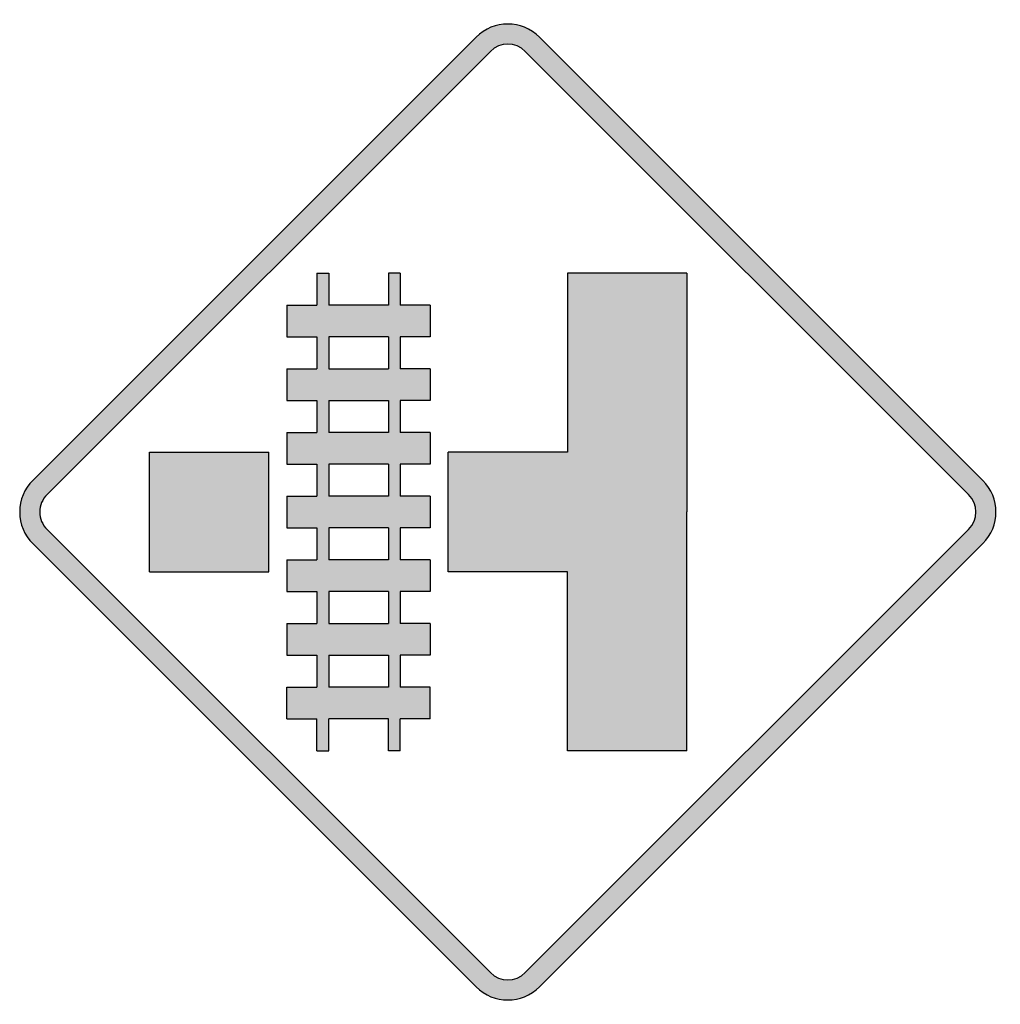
# Model space of a CAD drawing. Header units: inches. Extents: x -0.5 to 0.5, y -0.5 to 0.5.
import ezdxf

# ---------------------------------------------------------------- set-up
doc = ezdxf.new("R2010")
doc.units = ezdxf.units.IN
doc.header["$MEASUREMENT"] = 0

msp = doc.modelspace()

# ---------------------------------------------------------------- hatches: boundary and pattern name
h = msp.add_hatch(color=7)
h.paths.add_polyline_path([(-0.0325, -0.4865), (-0.4865, -0.0325), (-0.4905, -0.0278), (-0.4938, -0.0228), (-0.4965, -0.0175), (-0.4985, -0.0118), (-0.4997, -0.006), (-0.5, 0), (-0.4997, 0.006), (-0.4985, 0.0118), (-0.4965, 0.0175), (-0.4938, 0.0228), (-0.4905, 0.0278), (-0.4865, 0.0325), (-0.0325, 0.4865), (-0.0277, 0.4907), (-0.0227, 0.494), (-0.0173, 0.4967), (-0.0117, 0.4985), (-0.0058, 0.4997), (0, 0.5), (0.0058, 0.4997), (0.0117, 0.4985), (0.0173, 0.4967), (0.0227, 0.494), (0.0277, 0.4907), (0.0325, 0.4865), (0.4865, 0.0325), (0.4907, 0.0277), (0.494, 0.0227), (0.4967, 0.0173), (0.4985, 0.0117), (0.4997, 0.0058), (0.5, 0), (0.4997, -0.0058), (0.4985, -0.0117), (0.4967, -0.0173), (0.494, -0.0227), (0.4907, -0.0277), (0.4865, -0.0325), (0.0325, -0.4865), (0.0277, -0.4907), (0.0227, -0.494), (0.0173, -0.4967), (0.0117, -0.4985), (0.0058, -0.4997), (0, -0.5), (-0.0058, -0.4997), (-0.0117, -0.4985), (-0.0173, -0.4967), (-0.0227, -0.494), (-0.0277, -0.4907), (-0.0325, -0.4865)])
h.paths.add_polyline_path([(-0.472, -0.0178), (-0.0178, -0.472), (-0.0153, -0.4743), (-0.0125, -0.4762), (-0.0095, -0.4777), (-0.0065, -0.4787), (-0.0032, -0.4792), (0, -0.4795), (0.0032, -0.4792), (0.0065, -0.4787), (0.0095, -0.4777), (0.0125, -0.4762), (0.0153, -0.4743), (0.0178, -0.472), (0.472, -0.0178), (0.4743, -0.0153), (0.4762, -0.0125), (0.4777, -0.0095), (0.4787, -0.0065), (0.4792, -0.0032), (0.4795, 0), (0.4792, 0.0032), (0.4787, 0.0065), (0.4777, 0.0095), (0.4762, 0.0125), (0.4743, 0.0153), (0.472, 0.0178), (0.0178, 0.472), (0.0153, 0.4743), (0.0125, 0.4762), (0.0095, 0.4777), (0.0065, 0.4787), (0.0032, 0.4792), (0, 0.4795), (-0.0032, 0.4792), (-0.0065, 0.4787), (-0.0095, 0.4777), (-0.0125, 0.4762), (-0.0153, 0.4743), (-0.0178, 0.472), (-0.472, 0.0178), (-0.4742, 0.0153), (-0.476, 0.0127), (-0.4775, 0.0097), (-0.4785, 0.0065), (-0.4792, 0.0033), (-0.4795, 0), (-0.4792, -0.0033), (-0.4785, -0.0065), (-0.4775, -0.0097), (-0.476, -0.0127), (-0.4742, -0.0153), (-0.472, -0.0178)], flags=0)
h = msp.add_hatch(color=7)
h.paths.add_polyline_path([(-0.1102, -0.2447), (-0.1223, -0.2447), (-0.1223, -0.212), (-0.1835, -0.212), (-0.1835, -0.2447), (-0.1957, -0.2447), (-0.1957, -0.212), (-0.2263, -0.212), (-0.2263, -0.1793), (-0.1957, -0.1793), (-0.1957, -0.1468), (-0.2263, -0.1468), (-0.2263, -0.1142), (-0.1957, -0.1142), (-0.1957, -0.0815), (-0.2263, -0.0815), (-0.2263, -0.049), (-0.1957, -0.049), (-0.1957, -0.0163), (-0.2263, -0.0163), (-0.2263, 0.0163), (-0.1957, 0.0163), (-0.1957, 0.049), (-0.2263, 0.049), (-0.2263, 0.0815), (-0.1957, 0.0815), (-0.1957, 0.1142), (-0.2263, 0.1142), (-0.2263, 0.1468), (-0.1957, 0.1468), (-0.1957, 0.1795), (-0.2263, 0.1795), (-0.2263, 0.212), (-0.1957, 0.212), (-0.1957, 0.2447), (-0.1835, 0.2447), (-0.1835, 0.212), (-0.1223, 0.212), (-0.1223, 0.2447), (-0.1102, 0.2447), (-0.1102, 0.212), (-0.0795, 0.212), (-0.0795, 0.1795), (-0.1102, 0.1795), (-0.1102, 0.1468), (-0.0795, 0.1468), (-0.0795, 0.1142), (-0.1102, 0.1142), (-0.1102, 0.0815), (-0.0795, 0.0815), (-0.0795, 0.049), (-0.1102, 0.049), (-0.1102, 0.0163), (-0.0795, 0.0163), (-0.0795, -0.0163), (-0.1102, -0.0163), (-0.1102, -0.049), (-0.0795, -0.049), (-0.0795, -0.0815), (-0.1102, -0.0815), (-0.1102, -0.1142), (-0.0795, -0.1142), (-0.0795, -0.1468), (-0.1102, -0.1468), (-0.1102, -0.1793), (-0.0795, -0.1793), (-0.0795, -0.212), (-0.1102, -0.212), (-0.1102, -0.2447)])
h.paths.add_polyline_path([(-0.1223, 0.1795), (-0.1835, 0.1795), (-0.1835, 0.1468), (-0.1223, 0.1468), (-0.1223, 0.1795)], flags=0)
h.paths.add_polyline_path([(-0.1223, 0.1142), (-0.1835, 0.1142), (-0.1835, 0.0815), (-0.1223, 0.0815), (-0.1223, 0.1142)], flags=0)
h.paths.add_polyline_path([(-0.1223, 0.049), (-0.1835, 0.049), (-0.1835, 0.0163), (-0.1223, 0.0163), (-0.1223, 0.049)], flags=0)
h.paths.add_polyline_path([(-0.1223, -0.0163), (-0.1835, -0.0163), (-0.1835, -0.049), (-0.1223, -0.049), (-0.1223, -0.0163)], flags=0)
h.paths.add_polyline_path([(-0.1223, -0.0815), (-0.1835, -0.0815), (-0.1835, -0.1142), (-0.1223, -0.1142), (-0.1223, -0.0815)], flags=0)
h.paths.add_polyline_path([(-0.1223, -0.1468), (-0.1835, -0.1468), (-0.1835, -0.1793), (-0.1223, -0.1793), (-0.1223, -0.1468)], flags=0)
for points in [[(0.0612, -0.2447), (0.0612, -0.0612), (-0.0612, -0.0612), (-0.0612, 0.0612), (0.0612, 0.0612), (0.0612, 0.2447), (0.1835, 0.2447), (0.1835, 0), (0.1835, -0.2447), (0.0612, -0.2447)], [(-0.2447, -0.0612), (-0.367, -0.0612), (-0.367, 0.0612), (-0.2447, 0.0612), (-0.2447, -0.0612)]]:
    msp.add_hatch(color=7).paths.add_polyline_path(points)

# ---------------------------------------------------------------- linework, layer by layer
at = {"color": 7}
for p, q in [((-0.4866, 0.0324), (-0.0324, 0.4866)), ((0.0324, 0.4866), (0.4866, 0.0324)), ((-0.472, 0.0179), (-0.0179, 0.472)), ((0.0179, 0.472), (0.472, 0.0179)), ((-0.1957, 0.2447), (-0.1835, 0.2447)), ((-0.1957, 0.2447), (-0.1957, 0.212)), ((-0.1835, 0.2447), (-0.1835, 0.212)), ((-0.1101, 0.2447), (-0.1223, 0.2447)), ((-0.1223, 0.2447), (-0.1223, 0.212)), ((-0.1101, 0.2447), (-0.1101, 0.212)), ((0.1835, 0.2447), (0.0612, 0.2447)), ((0.0612, 0.2447), (0.0612, 0.0612)), ((0.1835, 0.2447), (0.1835, 0)), ((-0.2263, 0.212), (-0.2263, 0.1794)), ((-0.2263, 0.212), (-0.1957, 0.212)), ((-0.1223, 0.212), (-0.1835, 0.212)), ((-0.0795, 0.212), (-0.1101, 0.212)), ((-0.0795, 0.212), (-0.0795, 0.1794)), ((-0.2263, 0.1794), (-0.1957, 0.1794)), ((-0.1957, 0.1794), (-0.1957, 0.1468)), ((-0.1223, 0.1794), (-0.1835, 0.1794)), ((-0.1835, 0.1794), (-0.1835, 0.1468)), ((-0.1223, 0.1794), (-0.1223, 0.1468)), ((-0.0795, 0.1794), (-0.1101, 0.1794)), ((-0.1101, 0.1794), (-0.1101, 0.1468)), ((-0.2263, 0.1468), (-0.2263, 0.1142)), ((-0.2263, 0.1468), (-0.1957, 0.1468)), ((-0.1835, 0.1468), (-0.1223, 0.1468)), ((-0.0795, 0.1468), (-0.1101, 0.1468)), ((-0.0795, 0.1468), (-0.0795, 0.1142)), ((-0.2263, 0.1142), (-0.1957, 0.1142)), ((-0.1957, 0.1142), (-0.1957, 0.0816)), ((-0.1835, 0.1142), (-0.1223, 0.1142)), ((-0.1835, 0.1142), (-0.1835, 0.0816)), ((-0.1223, 0.1142), (-0.1223, 0.0816)), ((-0.0795, 0.1142), (-0.1101, 0.1142)), ((-0.1101, 0.1142), (-0.1101, 0.0816)), ((-0.2263, 0.0816), (-0.2263, 0.0489)), ((-0.2263, 0.0816), (-0.1957, 0.0816)), ((-0.1223, 0.0816), (-0.1835, 0.0816)), ((-0.0795, 0.0816), (-0.1101, 0.0816)), ((-0.0795, 0.0816), (-0.0795, 0.0489)), ((-0.367, 0.0612), (-0.2447, 0.0612)), ((-0.367, -0.0612), (-0.367, 0.0612)), ((-0.2447, -0.0612), (-0.2447, 0.0612)), ((-0.0612, -0.0612), (-0.0612, 0.0612)), ((0.0612, 0.0612), (-0.0612, 0.0612)), ((-0.2263, 0.0489), (-0.1957, 0.0489)), ((-0.1957, 0.0489), (-0.1957, 0.0163)), ((-0.1223, 0.0489), (-0.1835, 0.0489)), ((-0.1835, 0.0489), (-0.1835, 0.0163)), ((-0.1223, 0.0489), (-0.1223, 0.0163)), ((-0.0795, 0.0489), (-0.1101, 0.0489)), ((-0.1101, 0.0489), (-0.1101, 0.0163)), ((-0.2263, 0.0163), (-0.2263, -0.0163)), ((-0.2263, 0.0163), (-0.1957, 0.0163)), ((-0.1223, 0.0163), (-0.1835, 0.0163)), ((-0.0795, 0.0163), (-0.1101, 0.0163)), ((-0.0795, 0.0163), (-0.0795, -0.0163)), ((0.1835, -0.2447), (0.1835, 0)), ((-0.472, -0.0179), (-0.0179, -0.472)), ((-0.2263, -0.0163), (-0.1957, -0.0163)), ((-0.1957, -0.0163), (-0.1957, -0.0489)), ((-0.1223, -0.0163), (-0.1835, -0.0163)), ((-0.1835, -0.0163), (-0.1835, -0.0489)), ((-0.1223, -0.0163), (-0.1223, -0.0489)), ((-0.0795, -0.0163), (-0.1101, -0.0163)), ((-0.1101, -0.0163), (-0.1101, -0.0489)), ((0.472, -0.0179), (0.0179, -0.472)), ((-0.4866, -0.0324), (-0.0324, -0.4866)), ((0.4866, -0.0324), (0.0324, -0.4866)), ((-0.2263, -0.0489), (-0.2263, -0.0815)), ((-0.2263, -0.0489), (-0.1957, -0.0489)), ((-0.1223, -0.0489), (-0.1835, -0.0489)), ((-0.0795, -0.0489), (-0.1101, -0.0489)), ((-0.0795, -0.0489), (-0.0795, -0.0815)), ((-0.367, -0.0612), (-0.2447, -0.0612)), ((0.0612, -0.0612), (-0.0612, -0.0612)), ((0.0612, -0.2447), (0.0612, -0.0612)), ((-0.2263, -0.0815), (-0.1957, -0.0815)), ((-0.1957, -0.0815), (-0.1957, -0.1142)), ((-0.1223, -0.0815), (-0.1835, -0.0815)), ((-0.1835, -0.0815), (-0.1835, -0.1142)), ((-0.1223, -0.0815), (-0.1223, -0.1142)), ((-0.0795, -0.0815), (-0.1101, -0.0815)), ((-0.1101, -0.0815), (-0.1101, -0.1142)), ((-0.2263, -0.1142), (-0.2263, -0.1468)), ((-0.2263, -0.1142), (-0.1957, -0.1142)), ((-0.1835, -0.1142), (-0.1223, -0.1142)), ((-0.0795, -0.1142), (-0.1101, -0.1142)), ((-0.0795, -0.1142), (-0.0795, -0.1468)), ((-0.2263, -0.1468), (-0.1957, -0.1468)), ((-0.1957, -0.1468), (-0.1957, -0.1794)), ((-0.1835, -0.1468), (-0.1223, -0.1468)), ((-0.1835, -0.1468), (-0.1835, -0.1794)), ((-0.1223, -0.1468), (-0.1223, -0.1794)), ((-0.0795, -0.1468), (-0.1101, -0.1468)), ((-0.1101, -0.1468), (-0.1101, -0.1794)), ((-0.2263, -0.212), (-0.2263, -0.1794)), ((-0.2263, -0.1794), (-0.1957, -0.1794)), ((-0.1223, -0.1794), (-0.1835, -0.1794)), ((-0.0795, -0.1794), (-0.1101, -0.1794)), ((-0.0795, -0.212), (-0.0795, -0.1794)), ((-0.2263, -0.212), (-0.1957, -0.212)), ((-0.1957, -0.2447), (-0.1957, -0.212)), ((-0.1835, -0.2447), (-0.1835, -0.212)), ((-0.1223, -0.212), (-0.1835, -0.212)), ((-0.1223, -0.2447), (-0.1223, -0.212)), ((-0.0795, -0.212), (-0.1101, -0.212)), ((-0.1101, -0.2447), (-0.1101, -0.212)), ((-0.1957, -0.2447), (-0.1835, -0.2447)), ((-0.1101, -0.2447), (-0.1223, -0.2447)), ((0.1835, -0.2447), (0.0612, -0.2447))]:
    msp.add_line(p, q, dxfattribs=at)
for points in [[(0.0324, 0.4866), (0.0145, 0.5045), (-0.0145, 0.5045), (-0.0324, 0.4866)], [(0.0179, 0.472), (0.008, 0.4819), (-0.008, 0.4819), (-0.0179, 0.472)], [(0.4866, -0.0324), (0.5045, -0.0145), (0.5045, 0.0145), (0.4866, 0.0324)], [(0.472, -0.0179), (0.4819, -0.008), (0.4819, 0.008), (0.472, 0.0179)], [(-0.0179, -0.472), (-0.008, -0.4819), (0.008, -0.4819), (0.0179, -0.472)], [(-0.0324, -0.4866), (-0.0145, -0.5045), (0.0145, -0.5045), (0.0324, -0.4866)]]:
    msp.add_open_spline(points, degree=3, dxfattribs=at)
for points in [[(-0.4866, 0.0324), (-0.4952, 0.0238), (-0.5, 0.0122), (-0.5, 0), (-0.5, -0.0122), (-0.4952, -0.0238), (-0.4866, -0.0324)], [(-0.472, 0.0179), (-0.4768, 0.0132), (-0.4794, 0.0067), (-0.4794, 0), (-0.4794, -0.0067), (-0.4768, -0.0132), (-0.472, -0.0179)]]:
    msp.add_open_spline(points, degree=3, knots=[0, 0, 0, 0, 1, 1, 1, 2, 2, 2, 2], dxfattribs=at)

doc.saveas('drawing.dxf')
